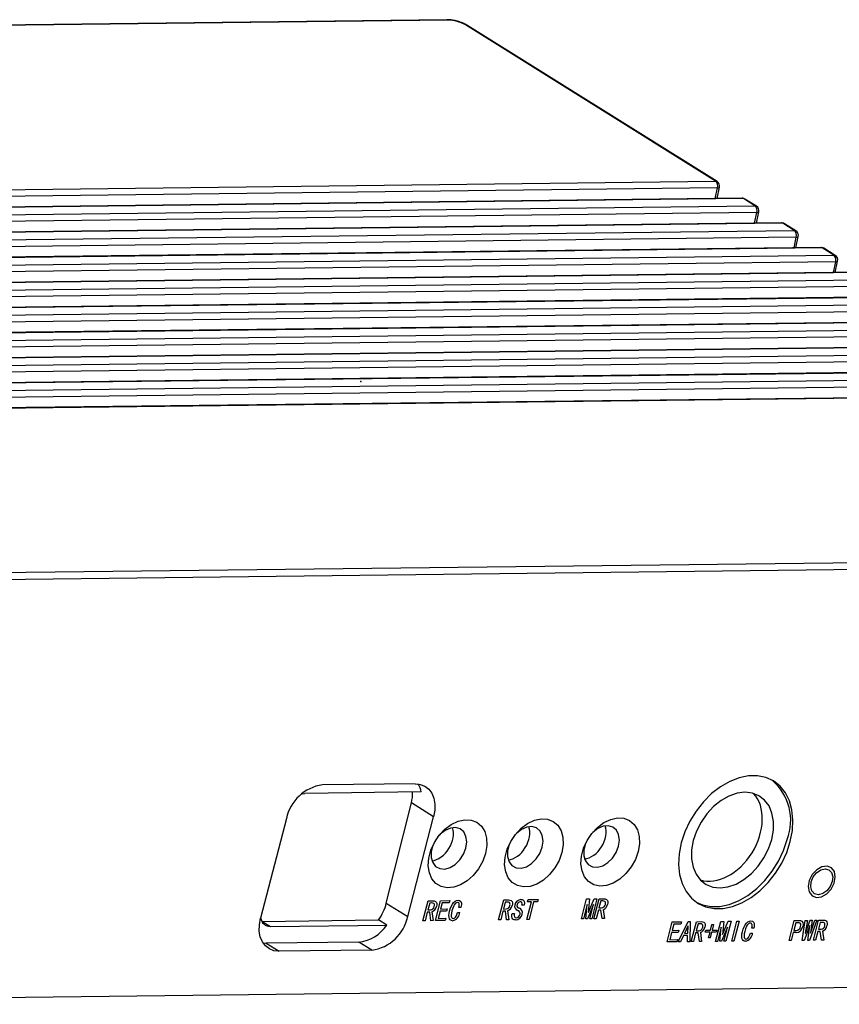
# Model space of a CAD drawing. Header units: millimetres. Extents: x -8 to 210, y 0 to 302.
# Tile 4 of 13: x 90 to 135, y 65 to 120. Entities that reach past the tile are written whole.
import ezdxf

# ---------------------------------------------------------------- set-up
doc = ezdxf.new("R2010")
doc.units = ezdxf.units.MM
doc.header["$PDSIZE"] = -1

msp = doc.modelspace()

# ---------------------------------------------------------------- linework, layer by layer
at = {"color": 7, "linetype": 'Continuous', "lineweight": -3}
for p, q in [((113.58725, 119.5036), (16.1362, 118.34418)), ((113.66298, 119.48126), (16.21193, 118.32184)), ((128.53224, 110.52394), (114.61792, 119.22247)), ((128.61911, 110.50068), (114.70478, 119.19921)), ((30.01946, 109.35188), (128.53224, 110.52394)), ((128.64589, 110.14984), (30.13312, 108.97779)), ((128.61938, 109.55851), (128.75341, 110.18338)), ((130.01009, 109.57506), (31.49731, 108.40301)), ((130.08581, 109.55272), (31.57304, 108.38067)), ((130.72454, 109.15342), (130.08581, 109.55272)), ((130.81141, 109.13016), (130.17268, 109.52946)), ((32.21177, 107.98137), (130.72454, 109.15342)), ((130.8382, 108.77932), (32.32542, 107.60727)), ((130.81169, 108.18799), (130.94571, 108.81286)), ((132.20239, 108.20454), (33.68962, 107.03249)), ((132.27812, 108.1822), (33.76534, 107.01015)), ((132.91685, 107.7829), (132.27812, 108.1822)), ((133.00372, 107.75964), (132.36499, 108.15894)), ((34.40408, 106.61085), (132.91685, 107.7829)), ((133.0305, 107.4088), (34.51773, 106.23675)), ((133.00399, 106.81747), (133.13802, 107.44234)), ((134.3947, 106.83402), (35.88193, 105.66197)), ((134.47043, 106.81168), (35.95765, 105.63963)), ((135.10916, 106.41238), (134.47043, 106.81168)), ((135.19603, 106.38912), (134.5573, 106.78842)), ((36.59638, 105.24033), (135.10916, 106.41238)), ((135.22281, 106.03828), (36.71004, 104.86623)), ((135.1963, 105.44695), (135.33033, 106.07182)), ((136.58701, 105.4635), (38.07423, 104.29145)), ((136.66273, 105.44116), (38.14996, 104.26911)), ((38.78869, 103.86981), (137.30146, 105.04186)), ((137.41512, 104.66776), (38.90234, 103.49571)), ((138.77931, 104.09298), (40.26654, 102.92093)), ((138.85504, 104.07064), (40.34227, 102.89859)), ((40.981, 102.49929), (139.49377, 103.67134)), ((139.60743, 103.29724), (41.09465, 102.12519)), ((140.97162, 102.72246), (42.45885, 101.55041)), ((141.04735, 102.70012), (42.53457, 101.52807)), ((43.1733, 101.12877), (141.68608, 102.30082)), ((141.79973, 101.92672), (43.28696, 100.75467)), ((143.16393, 101.35194), (44.65115, 100.17989)), ((143.23966, 101.3296), (44.72688, 100.15755)), ((45.36561, 99.75825), (143.87839, 100.9303)), ((143.99204, 100.5562), (45.47927, 99.38415)), ((145.35624, 99.98142), (46.84346, 98.80937)), ((145.43196, 99.95908), (46.91919, 98.78703)), ((47.55792, 98.38773), (146.07069, 99.55978)), ((146.18435, 99.18568), (47.67157, 98.01363)), ((147.54854, 98.6109), (49.03577, 97.43885)), ((147.62427, 98.58856), (49.1115, 97.41651)), ((63.98075, 88.45919), (161.4318, 89.61861)), ((161.54139, 89.22735), (64.09034, 88.06793)), ((111.81958, 77.01099), (106.66264, 76.94964)), ((112.16562, 76.55563), (105.69513, 76.47865)), ((110.22216, 70.36923), (111.61456, 75.95375)), ((112.85528, 75.17811), (111.61456, 75.95375)), ((104.66484, 75.08067), (103.22169, 69.52788)), ((111.41213, 69.62533), (112.85528, 75.17811)), ((110.22216, 70.36923), (111.41213, 69.62533)), ((112.25436, 69.39094), (112.54299, 70.50149)), ((112.63332, 70.37956), (112.53374, 69.99638)), ((112.54299, 70.50149), (112.80909, 70.50466)), ((112.75041, 70.38095), (112.63332, 70.37956)), ((112.95153, 69.39923), (113.24016, 70.50979)), ((113.24016, 70.50979), (113.75639, 70.51593)), ((113.3305, 70.38785), (113.24104, 70.04364)), ((113.72432, 70.39254), (113.3305, 70.38785)), ((113.75639, 70.51593), (113.72432, 70.39254)), ((114.37189, 70.12832), (114.2548, 70.12692)), ((116.46333, 69.44101), (116.75196, 70.55157)), ((116.8423, 70.42963), (116.74271, 70.04646)), ((116.75196, 70.55157), (117.01806, 70.55474)), ((116.95938, 70.43102), (116.8423, 70.42963)), ((117.88603, 70.26077), (117.76363, 70.25931)), ((118.03862, 69.45976), (118.29518, 70.44692)), ((118.08231, 70.44438), (118.11438, 70.56778)), ((118.29518, 70.44692), (118.08231, 70.44438)), ((118.11438, 70.56778), (118.66254, 70.5743)), ((118.41759, 70.44837), (118.16103, 69.46121)), ((118.63047, 70.45091), (118.41759, 70.44837)), ((118.66254, 70.5743), (118.63047, 70.45091)), ((121.07877, 69.49593), (121.3674, 70.60648)), ((121.39113, 70.28952), (121.18521, 69.49719)), ((121.32358, 69.49884), (121.40178, 70.28965)), ((121.3674, 70.60648), (121.53238, 70.60845)), ((121.40178, 70.28965), (121.39113, 70.28952)), ((121.74238, 70.2937), (121.40873, 69.49985)), ((121.53238, 70.60845), (121.45873, 69.87596)), ((121.46938, 69.87609), (121.77719, 70.61136)), ((121.5471, 69.5015), (121.75302, 70.29382)), ((121.94217, 70.61332), (121.65354, 69.50276)), ((121.75302, 70.29382), (121.74238, 70.2937)), ((121.77062, 69.50416), (122.05925, 70.61471)), ((121.77719, 70.61136), (121.94217, 70.61332)), ((122.14959, 70.49277), (122.05, 70.1096)), ((122.05, 70.1096), (122.19901, 70.11137)), ((122.05925, 70.61471), (122.32535, 70.61788)), ((122.26667, 70.49417), (122.14959, 70.49277)), ((112.50167, 69.87299), (112.37676, 69.39239)), ((112.64004, 69.87463), (112.50167, 69.87299)), ((112.53374, 69.99638), (112.68275, 69.99815)), ((112.70672, 69.39632), (112.64004, 69.87463)), ((112.76218, 69.89551), (112.83445, 69.39784)), ((113.20897, 69.92025), (113.10601, 69.52408)), ((113.57086, 69.92455), (113.20897, 69.92025)), ((113.24104, 70.04364), (113.60293, 70.04795)), ((113.60293, 70.04795), (113.57086, 69.92455)), ((114.18391, 69.85415), (114.30632, 69.85561)), ((116.71064, 69.92306), (116.58574, 69.44247)), ((116.84901, 69.92471), (116.71064, 69.92306)), ((116.74271, 70.04646), (116.89173, 70.04823)), ((116.9157, 69.4464), (116.84901, 69.92471)), ((116.97116, 69.94558), (117.04342, 69.44792)), ((117.21323, 69.75423), (117.22504, 69.79969)), ((117.22504, 69.79969), (117.34745, 69.80115)), ((117.34745, 69.80115), (117.33732, 69.76218)), ((121.45873, 69.87596), (121.46938, 69.87609)), ((122.01793, 69.98621), (121.89303, 69.50561)), ((122.1563, 69.98785), (122.01793, 69.98621)), ((122.22299, 69.50954), (122.1563, 69.98785)), ((122.27845, 70.00873), (122.35071, 69.51106)), ((103.3164, 69.35908), (109.78689, 69.43606)), ((103.3164, 69.35908), (103.77093, 69.07493)), ((103.77093, 69.07493), (110.24142, 69.15192)), ((110.24142, 69.15192), (109.78689, 69.43606)), ((112.37676, 69.39239), (112.25436, 69.39094)), ((112.83445, 69.39784), (112.70672, 69.39632)), ((113.49437, 69.40569), (112.95153, 69.39923)), ((113.10601, 69.52408), (113.52644, 69.52909)), ((113.52644, 69.52909), (113.49437, 69.40569)), ((116.58574, 69.44247), (116.46333, 69.44101)), ((117.04342, 69.44792), (116.9157, 69.4464)), ((118.16103, 69.46121), (118.03862, 69.45976)), ((121.18521, 69.49719), (121.07877, 69.49593)), ((121.40873, 69.49985), (121.32358, 69.49884)), ((121.65354, 69.50276), (121.5471, 69.5015)), ((121.89303, 69.50561), (121.77062, 69.50416)), ((122.35071, 69.51106), (122.22299, 69.50954)), ((125.83773, 68.21477), (126.12636, 69.32533)), ((126.12636, 69.32533), (126.64258, 69.33147)), ((126.21669, 69.20339), (126.12723, 68.85918)), ((126.61051, 69.20807), (126.21669, 69.20339)), ((126.46039, 68.22218), (127.01849, 69.34889)), ((126.64258, 69.33147), (126.61051, 69.20807)), ((126.99887, 69.08968), (126.81076, 68.6925)), ((126.99171, 68.69466), (127.00952, 69.08981)), ((127.00952, 69.08981), (126.99887, 69.08968)), ((127.01849, 69.34889), (127.12493, 69.35016)), ((127.12493, 69.35016), (127.09902, 68.22978)), ((127.18417, 68.23079), (127.4728, 69.34135)), ((127.56314, 69.21941), (127.46355, 68.83623)), ((127.4728, 69.34135), (127.7389, 69.34451)), ((127.68022, 69.2208), (127.56314, 69.21941)), ((128.25626, 68.86509), (128.33897, 69.18332)), ((128.33897, 69.18332), (128.42944, 69.18439)), ((128.42944, 69.18439), (128.34673, 68.86616)), ((128.53594, 68.24687), (128.82457, 69.35743)), ((128.8483, 69.04047), (128.64238, 68.24814)), ((128.78075, 68.24979), (128.85895, 69.04059)), ((128.82457, 69.35743), (128.98955, 69.35939)), ((128.85895, 69.04059), (128.8483, 69.04047)), ((129.19955, 69.04465), (128.8659, 68.2508)), ((128.98955, 69.35939), (128.9159, 68.62691)), ((128.92654, 68.62704), (129.23436, 69.36231)), ((129.00427, 68.25244), (129.21019, 69.04477)), ((129.39934, 69.36427), (129.11071, 68.25371)), ((129.21019, 69.04477), (129.19955, 69.04465)), ((129.23436, 69.36231), (129.39934, 69.36427)), ((129.44067, 68.25764), (129.7293, 69.36819)), ((129.8517, 69.36965), (129.56307, 68.25909)), ((129.7293, 69.36819), (129.8517, 69.36965)), ((132.62637, 68.29554), (132.915, 69.4061)), ((133.00534, 69.28416), (132.89394, 68.85552)), ((132.915, 69.4061), (133.19174, 69.40939)), ((133.12774, 69.28561), (133.00534, 69.28416)), ((133.35742, 68.29129), (133.53235, 69.41344)), ((133.77571, 69.12499), (133.46386, 68.29255)), ((133.64943, 69.41483), (133.52399, 68.70763)), ((133.53235, 69.41344), (133.64943, 69.41483)), ((133.53463, 68.70776), (133.79844, 69.41661)), ((133.66609, 68.29496), (133.78635, 69.12511)), ((134.18162, 69.42117), (133.77253, 68.29623)), ((133.78635, 69.12511), (133.77571, 69.12499)), ((133.79844, 69.41661), (133.91552, 69.418)), ((133.91552, 69.418), (133.81137, 68.71105)), ((133.82202, 68.71118), (134.06454, 69.41977)), ((133.97814, 68.31162), (134.26677, 69.42218)), ((134.06454, 69.41977), (134.18162, 69.42117)), ((134.3571, 69.30024), (134.25752, 68.91706)), ((134.26677, 69.42218), (134.53287, 69.42534)), ((134.47419, 69.30163), (134.3571, 69.30024)), ((126.09516, 68.73579), (125.9922, 68.33962)), ((126.45705, 68.74009), (126.09516, 68.73579)), ((126.12723, 68.85918), (126.48912, 68.86349)), ((126.48912, 68.86349), (126.45705, 68.74009)), ((126.75208, 68.56879), (126.58812, 68.2237)), ((126.98625, 68.57158), (126.75208, 68.56879)), ((126.81076, 68.6925), (126.99171, 68.69466)), ((126.97129, 68.22826), (126.98625, 68.57158)), ((127.43148, 68.71284), (127.30658, 68.23225)), ((127.56985, 68.71448), (127.43148, 68.71284)), ((127.46355, 68.83623), (127.61256, 68.83801)), ((127.63653, 68.23617), (127.56985, 68.71448)), ((127.692, 68.73536), (127.76426, 68.23769)), ((127.96848, 68.75807), (127.99548, 68.86199)), ((128.22925, 68.76118), (127.96848, 68.75807)), ((127.99548, 68.86199), (128.25626, 68.86509)), ((128.14654, 68.44295), (128.22925, 68.76118)), ((128.31972, 68.76225), (128.23702, 68.44402)), ((128.5805, 68.76536), (128.31972, 68.76225)), ((128.34673, 68.86616), (128.60751, 68.86927)), ((128.60751, 68.86927), (128.5805, 68.76536)), ((128.9159, 68.62691), (128.92654, 68.62704)), ((130.47614, 68.71022), (130.59854, 68.71167)), ((130.66411, 68.98438), (130.54703, 68.98298)), ((132.86187, 68.73213), (132.74878, 68.29699)), ((133.0162, 68.73396), (132.86187, 68.73213)), ((132.89394, 68.85552), (133.01634, 68.85698)), ((133.52399, 68.70763), (133.53463, 68.70776)), ((133.81137, 68.71105), (133.82202, 68.71118)), ((134.22545, 68.79367), (134.10054, 68.31308)), ((134.36382, 68.79532), (134.22545, 68.79367)), ((134.25752, 68.91706), (134.40653, 68.91884)), ((134.4305, 68.317), (134.36382, 68.79532)), ((134.48596, 68.81619), (134.55823, 68.31852)), ((103.36574, 68.15881), (103.53041, 68.14947)), ((108.68735, 68.21082), (103.53041, 68.14947)), ((103.53041, 68.14947), (104.25739, 67.695)), ((109.41433, 67.75635), (108.68735, 68.21082)), ((126.38056, 68.22123), (125.83773, 68.21477)), ((125.9922, 68.33962), (126.41263, 68.34462)), ((126.41263, 68.34462), (126.38056, 68.22123)), ((126.58812, 68.2237), (126.46039, 68.22218)), ((127.09902, 68.22978), (126.97129, 68.22826)), ((127.30658, 68.23225), (127.18417, 68.23079)), ((127.76426, 68.23769), (127.63653, 68.23617)), ((128.23702, 68.44402), (128.14654, 68.44295)), ((128.64238, 68.24814), (128.53594, 68.24687)), ((128.8659, 68.2508), (128.78075, 68.24979)), ((129.11071, 68.25371), (129.00427, 68.25244)), ((129.56307, 68.25909), (129.44067, 68.25764)), ((132.74878, 68.29699), (132.62637, 68.29554)), ((133.46386, 68.29255), (133.35742, 68.29129)), ((133.77253, 68.29623), (133.66609, 68.29496)), ((134.10054, 68.31308), (133.97814, 68.31162)), ((134.55823, 68.31852), (134.4305, 68.317)), ((109.41433, 67.75635), (104.25739, 67.695)), ((155.48015, 65.90565), (58.0291, 64.74623))]:
    msp.add_line(p, q, dxfattribs=at)
at = {"color": 8, "linetype": 'Continuous', "lineweight": -3}
for p, q in [((128.5188, 109.55732), (128.64589, 110.14984)), ((130.71111, 108.1868), (130.8382, 108.77932)), ((132.90341, 106.81628), (133.0305, 107.4088)), ((135.09572, 105.44576), (135.22281, 106.03828))]:
    msp.add_line(p, q, dxfattribs=at)
at = {"color": 8, "linetype": 'Continuous', "lineweight": -3, "flags": 128}
for points in [[(128.64589, 110.14984), (128.68671, 110.15222), (128.71881, 110.15822), (128.74097, 110.1676), (128.75234, 110.18001), (128.75341, 110.18338)], [(130.8382, 108.77932), (130.87901, 108.7817), (130.91112, 108.7877), (130.93328, 108.79708), (130.94465, 108.80949), (130.94571, 108.81286)], [(133.0305, 107.4088), (133.07132, 107.41118), (133.10343, 107.41718), (133.12559, 107.42656), (133.13696, 107.43897), (133.13802, 107.44234)], [(135.22281, 106.03828), (135.26363, 106.04066), (135.29573, 106.04666), (135.3179, 106.05604), (135.32926, 106.06845), (135.33033, 106.07182)]]:
    msp.add_lwpolyline(points, dxfattribs=at)
at = {"color": 7, "linetype": 'Continuous', "lineweight": -3, "flags": 128}
for points in [[(132.69614, 73.79961), (132.81313, 74.40843), (132.84417, 74.99965), (132.78844, 75.55715), (132.64743, 76.06573), (132.42502, 76.51151), (132.12725, 76.88233), (131.76225, 77.16808), (131.33999, 77.36096), (130.87196, 77.45572), (130.37096, 77.44976), (129.85063, 77.34324), (129.32517, 77.13909), (128.80892, 76.84285), (128.31596, 76.46262), (127.85973, 76.00877), (127.45268, 75.49367), (127.10591, 74.93138), (126.82888, 74.33723), (126.62915, 73.72743), (126.51217, 73.11862), (126.48112, 72.5274), (126.53686, 71.96989), (126.67786, 71.46131), (126.90027, 71.01553), (127.19804, 70.64471), (127.56304, 70.35896), (127.98531, 70.16608), (128.45333, 70.07133), (128.95433, 70.07729), (129.47466, 70.1838), (130.00012, 70.38796), (130.51637, 70.68419), (131.00934, 71.06442), (131.46557, 71.51827), (131.87262, 72.03337), (132.21938, 72.59567), (132.49641, 73.18981), (132.69614, 73.79961)], [(111.81958, 77.01099), (112.10624, 76.97895), (112.3634, 76.87701), (112.58117, 76.70908), (112.75119, 76.48163), (112.86692, 76.20339), (112.92392, 75.88506), (112.91999, 75.53886), (112.85528, 75.17811)], [(105.51128, 76.45092), (105.54256, 76.45911), (105.69513, 76.47865)], [(131.66123, 73.90308), (131.75424, 74.42166), (131.75989, 74.91932), (131.67796, 75.37692), (131.51159, 75.77689), (131.26719, 76.10385), (130.95415, 76.34524), (130.58448, 76.49179), (130.17241, 76.53785), (129.73376, 76.48166), (129.2854, 76.32539), (128.84455, 76.07503), (128.42815, 75.7402), (128.05221, 75.33378), (127.73117, 74.87138), (127.47738, 74.37078), (127.30057, 73.8512), (127.20756, 73.33262), (127.20191, 72.83496), (127.28384, 72.37736), (127.45021, 71.97739), (127.69461, 71.65043), (128.00765, 71.40904), (128.37732, 71.26249), (128.78939, 71.21643), (129.22804, 71.27262), (129.6764, 71.42889), (130.11725, 71.67925), (130.53365, 72.01408), (130.90959, 72.4205), (131.23063, 72.8829), (131.48442, 73.3835), (131.66123, 73.90308)], [(119.98687, 73.1871), (119.83125, 72.74908), (119.60021, 72.33367), (119.3062, 71.96328), (118.96508, 71.65786), (118.59523, 71.43389), (118.21658, 71.30344), (117.84957, 71.27354), (117.51396, 71.3458), (117.22785, 71.51633), (117.00668, 71.77594), (116.86235, 72.11062), (116.80265, 72.50234), (116.83081, 72.92998), (116.94529, 73.37049), (117.13994, 73.80011), (117.40425, 74.19568), (117.72398, 74.53589), (118.08189, 74.80238), (118.45868, 74.9808), (118.83405, 75.06152), (119.18776, 75.0402), (119.50073, 74.91797), (119.7561, 74.70144), (119.94009, 74.40227), (120.0428, 74.0366), (120.05868, 73.62413), (119.98687, 73.1871)], [(124.23377, 73.23763), (124.07815, 72.79961), (123.84711, 72.3842), (123.5531, 72.01381), (123.21197, 71.70839), (122.84212, 71.48442), (122.46348, 71.35397), (122.09646, 71.32407), (121.76085, 71.39633), (121.47475, 71.56686), (121.25357, 71.82647), (121.10924, 72.16115), (121.04955, 72.55287), (121.0777, 72.98051), (121.19219, 73.42101), (121.38683, 73.85063), (121.65114, 74.24621), (121.97087, 74.58642), (122.32878, 74.85291), (122.70558, 75.03133), (123.08095, 75.11205), (123.43465, 75.09073), (123.74762, 74.9685), (124.00299, 74.75197), (124.18699, 74.4528), (124.28969, 74.08713), (124.30557, 73.67466), (124.23377, 73.23763)], [(115.73998, 73.13658), (115.58436, 72.69855), (115.35332, 72.28315), (115.05931, 71.91275), (114.71818, 71.60734), (114.34833, 71.38336), (113.96969, 71.25291), (113.60267, 71.22301), (113.26707, 71.29528), (112.98096, 71.46581), (112.75978, 71.72541), (112.61546, 72.0601), (112.55576, 72.45182), (112.58391, 72.87946), (112.6984, 73.31996), (112.89304, 73.74958), (113.15736, 74.14516), (113.47709, 74.48536), (113.83499, 74.75186), (114.21179, 74.93027), (114.58716, 75.011), (114.94086, 74.98967), (115.25383, 74.86745), (115.5092, 74.65091), (115.6932, 74.35175), (115.7959, 73.98607), (115.81178, 73.5736), (115.73998, 73.13658)], [(114.64862, 73.43234), (114.69513, 73.77282), (114.65327, 74.08205), (114.52677, 74.33254), (114.32686, 74.50204), (114.07131, 74.5755), (113.78283, 74.54638), (113.48705, 74.41727), (113.21024, 74.19964), (113.1558, 74.14319)], [(118.89552, 73.48287), (118.94202, 73.82335), (118.90016, 74.13257), (118.77366, 74.38307), (118.57375, 74.55257), (118.31821, 74.62603), (118.02973, 74.59691), (117.73394, 74.46779), (117.45714, 74.25017), (117.40269, 74.19371)], [(123.14241, 73.53339), (123.18892, 73.87388), (123.14706, 74.1831), (123.02055, 74.43359), (122.82065, 74.6031), (122.5651, 74.67655), (122.27662, 74.64743), (121.98084, 74.51832), (121.70403, 74.30069), (121.64958, 74.24424)], [(112.81283, 73.59458), (112.80809, 73.58233), (112.71847, 73.23749), (112.71612, 72.90897), (112.80125, 72.62595), (112.9663, 72.41358), (113.19659, 72.29073), (113.47168, 72.26831), (113.76711, 72.34832), (114.05664, 72.52365), (114.31454, 72.77871), (114.51789, 73.09086), (114.64862, 73.43234), (114.64862, 73.43234)], [(117.05973, 73.6451), (117.05498, 73.63285), (116.96536, 73.28802), (116.96301, 72.9595), (117.04814, 72.67648), (117.21319, 72.46411), (117.44349, 72.34125), (117.71858, 72.31884), (118.01401, 72.39885), (118.30353, 72.57417), (118.56143, 72.82924), (118.76478, 73.14138), (118.89552, 73.48287), (118.89552, 73.48287)], [(121.30662, 73.69563), (121.30187, 73.68338), (121.21225, 73.33855), (121.2099, 73.01002), (121.29504, 72.727), (121.46008, 72.51463), (121.69038, 72.39178), (121.96547, 72.36936), (122.2609, 72.44937), (122.55043, 72.6247), (122.80833, 72.87977), (123.01168, 73.19191), (123.14241, 73.53339), (123.14241, 73.53339)], [(127.45297, 70.43105), (127.80356, 70.2797), (128.27158, 70.18495), (128.77259, 70.19091), (129.29292, 70.29742), (129.81837, 70.50158), (130.33463, 70.79781), (130.82759, 71.17804), (131.28382, 71.63189), (131.69087, 72.14699), (132.03764, 72.70928), (132.31467, 73.30343), (132.5144, 73.91323)], [(135.20116, 71.8253), (135.14664, 72.1259), (134.98536, 72.34035), (134.74188, 72.43601), (134.45325, 72.39832), (134.16343, 72.233), (133.91653, 71.96523), (133.75014, 71.63578), (133.68959, 71.2948), (133.74411, 70.9942), (133.90539, 70.77974), (134.14888, 70.68408), (134.4375, 70.72178), (134.72733, 70.88709), (134.97423, 71.15486), (135.14061, 71.48431), (135.20116, 71.8253)], [(135.03312, 71.56704), (134.91704, 71.29203), (134.72916, 71.05783), (134.49808, 70.90009), (134.25897, 70.84281), (134.04824, 70.89473), (133.89797, 71.04794), (133.83104, 71.27911), (133.85764, 71.55306), (133.97371, 71.82806), (134.16159, 72.06226), (134.39268, 72.22001), (134.63178, 72.27728), (134.84251, 72.22536), (134.99278, 72.07215), (135.05971, 71.84098), (135.03312, 71.56704)], [(112.89137, 70.18839), (112.90142, 70.25259), (112.8931, 70.31026), (112.86432, 70.35228), (112.81134, 70.37576), (112.75041, 70.38095)], [(112.80911, 70.50466), (112.88908, 70.49676), (112.95956, 70.46676), (113.01201, 70.40989), (113.03077, 70.34454), (113.02932, 70.26881), (113.01376, 70.18985)], [(113.74116, 69.92658), (113.78058, 70.05999), (113.83175, 70.19202), (113.89998, 70.31853), (113.9657, 70.40353), (114.04278, 70.4733), (114.12744, 70.51897), (114.21213, 70.5343)], [(114.18007, 70.41091), (114.11883, 70.39586), (114.06028, 70.35354), (114.01102, 70.29441), (113.97192, 70.2272), (113.91461, 70.08515), (113.87226, 69.94109)], [(114.25481, 70.12692), (114.27449, 70.22235), (114.27801, 70.31425), (114.26872, 70.35513), (114.24841, 70.38716), (114.21744, 70.40563), (114.18006, 70.41091)], [(114.21214, 70.5343), (114.29625, 70.51753), (114.35935, 70.46299), (114.39491, 70.37922), (114.40143, 70.29976), (114.39227, 70.21483), (114.37189, 70.12832)], [(117.10034, 70.23847), (117.1104, 70.30267), (117.10207, 70.36034), (117.07329, 70.40236), (117.02032, 70.42584), (116.95938, 70.43102)], [(117.01808, 70.55474), (117.09805, 70.54684), (117.16854, 70.51683), (117.22099, 70.45996), (117.23974, 70.39462), (117.2383, 70.31889), (117.22274, 70.23993)], [(117.49534, 70.28849), (117.49095, 70.21148), (117.52276, 70.15624), (117.57136, 70.11969), (117.62395, 70.08931)], [(117.76363, 70.25931), (117.77587, 70.33825), (117.75779, 70.40479), (117.72256, 70.437), (117.67421, 70.446)], [(117.70797, 70.57589), (117.7827, 70.56748), (117.84558, 70.53361), (117.88417, 70.46895), (117.90002, 70.37039), (117.88603, 70.26077)], [(122.40762, 70.30161), (122.41768, 70.36581), (122.40936, 70.42348), (122.38058, 70.4655), (122.3276, 70.48898), (122.26667, 70.49417)], [(122.32536, 70.61788), (122.40534, 70.60998), (122.47582, 70.57997), (122.52827, 70.52311), (122.54703, 70.45776), (122.54558, 70.38203), (122.53002, 70.30307)], [(113.91144, 69.3977), (113.84013, 69.4086), (113.78066, 69.44393), (113.73692, 69.50041), (113.70953, 69.572), (113.70114, 69.68452), (113.71441, 69.80453), (113.74116, 69.92658)], [(113.87228, 69.94109), (113.84274, 69.80856), (113.82969, 69.6787), (113.8362, 69.6185), (113.85711, 69.56756), (113.89338, 69.5324), (113.94349, 69.5211)], [(113.94351, 69.5211), (113.98866, 69.53135), (114.03312, 69.55863), (114.07348, 69.59689), (114.1061, 69.64398), (114.15198, 69.74784), (114.18391, 69.85415)], [(117.41259, 69.43936), (117.33484, 69.44801), (117.2681, 69.48095), (117.22136, 69.54162), (117.19885, 69.64033), (117.21323, 69.75423)], [(117.33733, 69.76218), (117.32698, 69.67599), (117.35131, 69.60653), (117.39175, 69.57324), (117.44465, 69.56275)], [(104.25739, 67.695), (103.97073, 67.72704), (103.71357, 67.82899), (103.4958, 67.99691), (103.32578, 68.22436), (103.21005, 68.5026), (103.15306, 68.82093), (103.15699, 69.16713), (103.22169, 69.52788)], [(127.82118, 69.02825), (127.83123, 69.09245), (127.82291, 69.15012), (127.79413, 69.19214), (127.74115, 69.21562), (127.68022, 69.2208)], [(127.73892, 69.34451), (127.81889, 69.33661), (127.88937, 69.30661), (127.94182, 69.24974), (127.96058, 69.1844), (127.95913, 69.10866), (127.94357, 69.0297)], [(130.0334, 68.78264), (130.0728, 68.91605), (130.12398, 69.04809), (130.1922, 69.17459), (130.25793, 69.2596), (130.335, 69.32936), (130.41966, 69.37503), (130.50435, 69.39036)], [(130.47228, 69.26697), (130.41106, 69.25192), (130.3525, 69.2096), (130.30324, 69.15047), (130.26414, 69.08326), (130.20684, 68.94121), (130.16449, 68.79715)], [(130.54705, 68.98298), (130.56672, 69.07841), (130.57024, 69.17032), (130.56095, 69.2112), (130.54063, 69.24322), (130.50967, 69.2617), (130.47228, 69.26697)], [(130.50435, 69.39036), (130.58847, 69.37359), (130.65157, 69.31905), (130.68713, 69.23528), (130.69365, 69.15582), (130.68449, 69.07089), (130.66411, 68.98438)], [(133.26364, 69.07357), (133.27696, 69.14213), (133.27534, 69.20669), (133.24782, 69.25382), (133.19221, 69.27965), (133.12774, 69.28561)], [(133.19175, 69.40939), (133.27207, 69.40001), (133.34025, 69.36438), (133.38629, 69.29914), (133.40401, 69.19371), (133.38603, 69.07503)], [(134.61514, 69.10908), (134.6252, 69.17328), (134.61688, 69.23095), (134.5881, 69.27297), (134.53512, 69.29645), (134.47419, 69.30163)], [(134.53287, 69.42534), (134.61286, 69.41744), (134.68334, 69.38744), (134.73579, 69.33057), (134.75455, 69.26523), (134.7531, 69.18949), (134.73754, 69.11053)], [(130.20366, 68.25377), (130.13235, 68.26466), (130.07288, 68.29999), (130.02915, 68.35647), (130.00175, 68.42806), (129.99336, 68.54058), (130.00663, 68.66059), (130.03338, 68.78264)], [(130.1645, 68.79715), (130.13497, 68.66462), (130.12192, 68.53476), (130.12842, 68.47456), (130.14934, 68.42362), (130.18561, 68.38846), (130.23572, 68.37716)], [(130.23573, 68.37716), (130.28089, 68.38741), (130.32534, 68.41469), (130.36571, 68.45295), (130.39833, 68.50004), (130.4442, 68.6039), (130.47614, 68.71022)]]:
    msp.add_lwpolyline(points, dxfattribs=at)
at = {"color": 8, "linetype": 'Continuous', "lineweight": -3}
for centre, radius, start, end in [((113.58811, 119.36697), 0.13663, 56.769856, 90.357838), ((114.62258, 119.06602), 0.15652, 58.316849, 91.707405), ((128.5369, 110.36749), 0.15652, 58.316849, 91.707405), ((130.01086, 109.43817), 0.13689, 56.802814, 90.32488), ((130.09048, 109.39627), 0.15652, 58.316849, 91.707405), ((130.72921, 108.99697), 0.15652, 58.316849, 91.707405), ((132.20317, 108.06765), 0.13689, 56.802814, 90.32488), ((132.28278, 108.02575), 0.15652, 58.316849, 91.707405), ((132.92151, 107.62645), 0.15652, 58.316849, 91.707405), ((134.39548, 106.69713), 0.13689, 56.802814, 90.32488), ((134.47509, 106.65523), 0.15652, 58.316849, 91.707405), ((135.11382, 106.25593), 0.15652, 58.316849, 91.707405)]:
    msp.add_arc(centre, radius, start, end, dxfattribs=at)
at = {"color": 7, "linetype": 'Continuous', "lineweight": -3}
for centre, radius, start, end in [((113.62981, 117.46763), 2.0139, 60.617153, 89.056266), ((128.29505, 110.24756), 0.3642, 344.43516, 49.363472), ((128.46008, 110.2463), 0.3, 347.894021, 57.988462), ((130.01365, 109.27508), 0.3, 57.988462, 90.681642), ((130.48736, 108.87704), 0.3642, 344.43516, 49.363472), ((130.65239, 108.87578), 0.3, 347.894021, 57.988462), ((132.20596, 107.90456), 0.3, 57.988462, 90.681642), ((132.67966, 107.50653), 0.3642, 344.43516, 49.363472), ((132.84469, 107.50526), 0.3, 347.894021, 57.988462), ((134.39827, 106.53404), 0.3, 57.988462, 90.681642), ((134.87197, 106.13601), 0.3642, 344.43516, 49.363472), ((135.037, 106.13474), 0.3, 347.894021, 57.988462), ((129.79147, 74.98386), 2.92585, 338.535717, 49.527721), ((107.00048, 74.58627), 2.38739, 98.135286, 168.048423), ((110.89845, 76.30025), 1.29264, 11.394729, 32.861712), ((112.67037, 70.22122), 0.22341, 273.179429, 351.550148), ((112.63343, 70.26026), 0.38681, 289.442415, 349.512507), ((116.87935, 70.2713), 0.22341, 273.178814, 351.550168), ((116.84241, 70.31033), 0.3868, 289.442032, 349.51338), ((117.60403, 70.20452), 0.24444, 165.056496, 252.297963), ((117.74623, 70.19195), 0.38585, 95.692117, 168.700491), ((117.685, 70.25342), 0.19289, 93.206297, 169.523586), ((122.18663, 70.33444), 0.22341, 273.177828, 351.550199), ((122.14971, 70.37346), 0.38678, 289.441419, 349.514782), ((103.77191, 69.62155), 0.54662, 186.819952, 269.896989), ((109.07649, 70.11972), 2.38739, 278.135286, 348.048423), ((113.78815, 69.90326), 0.52037, 283.703952, 354.746476), ((117.39245, 69.83687), 0.39802, 272.898896, 349.963353), ((117.43139, 69.79305), 0.23068, 273.296548, 350.015127), ((117.46802, 69.78798), 0.19375, 349.614308, 71.43677), ((117.51702, 69.83513), 0.27576, 345.80418, 67.18243), ((108.49113, 70.28854), 2.08696, 275.39495, 327.000486), ((127.60018, 69.06108), 0.22341, 273.178988, 351.550162), ((127.56325, 69.1001), 0.3868, 289.44214, 349.513133), ((132.98732, 69.13632), 0.4034, 274.105333, 351.260419), ((133.01993, 69.10234), 0.24539, 269.163526, 353.267355), ((134.39415, 69.14191), 0.22341, 273.177511, 351.550209), ((134.35723, 69.18092), 0.38678, 289.441222, 349.515232), ((130.08039, 68.75929), 0.52034, 283.702485, 354.748947)]:
    msp.add_arc(centre, radius, start, end, dxfattribs=at)
for centre, major_axis, start_param, end_param in [((110.09781, 75.9357), (1.02952, 1.71486), 5.12178201, 5.4483134), ((128.8608, 74.2648), (1.47994, 2.46511), 3.3046709, 6.08176749), ((112.96362, 73.88182), (0.64345, 1.07179), 3.64078831, 5.74565008), ((117.21051, 73.93235), (0.64345, 1.07179), 3.64078831, 5.74565008), ((121.45741, 73.98287), (0.64345, 1.07179), 3.64078831, 5.74565008), ((108.70541, 70.35119), (1.02952, 1.71486), 4.59818323, 5.12178201)]:
    msp.add_ellipse(centre, major_axis=major_axis, ratio=0.70364927, start_param=start_param, end_param=end_param, dxfattribs=at)
msp.add_open_spline([(114.70478, 119.19921), (114.66761, 119.22085), (114.55705, 119.28522), (114.33318, 119.37559), (114.04276, 119.45618), (113.78681, 119.49884), (113.64534, 119.50221), (113.58725, 119.5036)], degree=3, knots=[0, 0, 0, 0, 0.12478112, 0.37107913, 0.60482502, 0.8377438, 1, 1, 1, 1], dxfattribs=at)
msp.add_point((108.79473, 99.38291), dxfattribs=at)

doc.saveas('drawing.dxf')
